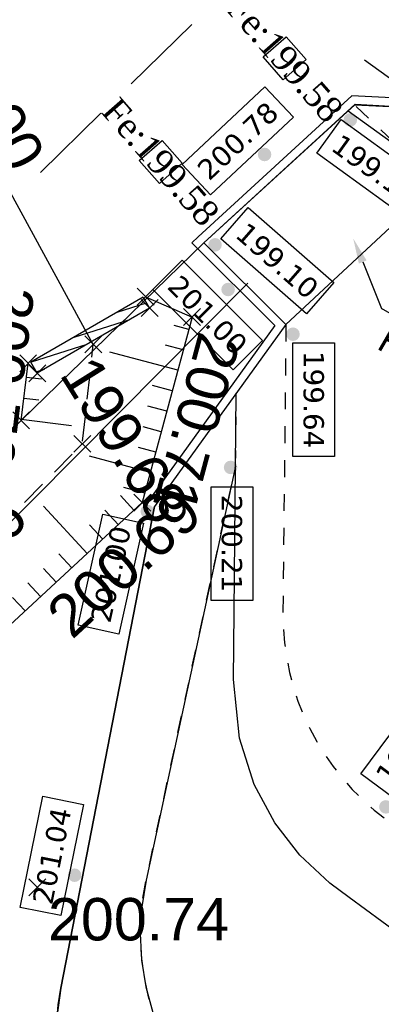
# Model space of a CAD drawing. Extents: x 1616800 to 1632437, y 2248456 to 2251974.
# Tile 74 of 256: x 1617589.96 to 1617598.49, y 2251735.97 to 2251759.21. Entities that reach past the tile are written whole.
import ezdxf
from ezdxf import colors
from ezdxf.entities.mleader import LeaderData, LeaderLine
from ezdxf.enums import TextEntityAlignment as Align
from ezdxf.math import Vec2, Vec3

# ---------------------------------------------------------------- set-up
doc = ezdxf.new("R2010")
doc.units = 0
doc.header["$LTSCALE"] = 2
doc.header["$PDMODE"] = 3
doc.header["$PDSIZE"] = 0.2
for name, pattern in [('CHEMIN', [1.5, 1, -0.5]), ('CONTINU', [0]), ('FOSSE', [0.5, 0.3, -0.2]), ('Grille', [0.4, 0.2, -0.2]), ('TOPO_CONTINU', [0.5, 0.25, 0.25])]:
    doc.linetypes.add(name, pattern=pattern)
doc.layers.get('0').update_dxf_attribs({"linetype": 'CONTINUOUS'})
doc.layers.add('-3 CALLAGE 3D PLATEFORME NOUE DE DERIVATION', color=2, linetype='CONTINUOUS', plot=False)
for name, color, linetype in [('0000-VALORIS-NOUE DERIV BASSIN', 7, 'CONTINUOUS'), ('0000-VALORIS-NOUE DERIV BASSIN TEXTE ET COTES', 1, 'CONTINUOUS'), ('X-PTS TOPO-TEXTE TOPOALT', 8, 'CONTINUOUS'), ('X-PTS TOPO-TOPOPOINT', 8, 'CONTINUOUS'), ('Y-FDP TOPO-TOP_AXE_FOSSE', 8, 'CONTINUOUS'), ('Y-FDP TOPO-TOP_BARBULE', 8, 'CONTINUOUS'), ('Y-FDP TOPO-TOP_BATI', 8, 'CONTINUOUS'), ('Y-FDP TOPO-TOP_TALUS', 8, 'CONTINUOUS'), ('Y-FDP TOPO-TOP_VOIRIE', 8, 'CHEMIN'), ('Y-RESEAU EXISTANT FDP-TOP_PLUVIAL_800', 96, 'CONTINUOUS'), ('Y-RESEAU EXISTANT FDP-TOP_PLUVIAL_TEXTE', 96, 'CONTINUOUS')]:
    doc.layers.add(name, color=color, linetype=linetype)
doc.styles.add('Arial 1.5', font='arial.ttf', dxfattribs={"width": 0.99, "height": 0.75})
doc.styles.add('Côte Assainissement', font='verdana.ttf')
doc.styles.get("Standard").update_dxf_attribs({"font": 'arial.ttf'})
doc.styles.add('TIME', font='times.ttf')

# ---------------------------------------------------------------- blocks, each defined once
blk = doc.blocks.new('TCPOINT_C')
at = {"color": 0}
blk.add_point((0, 0), dxfattribs=at)
at = {"layer": 'X-PTS TOPO-TEXTE TOPOALT'}
blk.add_attdef('ALT', text='', height=0.75, dxfattribs=at).set_placement((0.5, 0.09), align=Align.MIDDLE_LEFT)
blk = doc.blocks.new('TCPOINT_2')
at = {"color": 0}
blk.add_point((0, 0), dxfattribs=at)
at = {"layer": 'X-PTS TOPO-TEXTE TOPOALT'}
blk.add_attdef('ALT', (0.25, 0.25), '', height=0.75, dxfattribs=at)
blk = doc.blocks.new('TCPOINT')
at = {"color": 0}
blk.add_point((0, 0), dxfattribs=at)
at = {"layer": 'X-PTS TOPO-TEXTE TOPOALT'}
blk.add_attdef('ALT', text='', height=0.75, dxfattribs=at).set_placement((0.25, -0.25), align=Align.TOP_LEFT)
blk = doc.blocks.new('*U278')
h = blk.add_hatch(color=256)
edge = h.paths.add_edge_path()
edge.add_arc((0, 0), 0.2, 0, 360)
at = {"linetype": 'Continuous'}
blk.add_lwpolyline([(0.243, 0.243), (-0.741, 0.973), (1.256, 3.663), (2.239, 2.932)], close=True, dxfattribs=at)
at = {"style": 'Côte Assainissement'}
blk.add_attdef('NIVELLEMENT', text='', height=0.6, rotation=53.4158, dxfattribs=at).set_placement((0.749, 1.953), align=Align.MIDDLE)
blk = doc.blocks.new('*U279')
h = blk.add_hatch(color=256)
edge = h.paths.add_edge_path()
edge.add_arc((0, 0), 0.2, 0, 360)
at = {"linetype": 'Continuous'}
blk.add_lwpolyline([(-0.986, -0.986), (-0.27, 0.007), (2.447, -1.952), (1.73, -2.946)], close=True, dxfattribs=at)
at = {"style": 'Côte Assainissement'}
blk.add_attdef('NIVELLEMENT', text='', height=0.6, rotation=324.1993, dxfattribs=at).set_placement((0.73, -1.469), align=Align.MIDDLE)
blk = doc.blocks.new('*U281')
h = blk.add_hatch(color=256)
edge = h.paths.add_edge_path()
edge.add_arc((0, 0), 0.2, 0, 360)
at = {"linetype": 'Continuous'}
blk.add_lwpolyline([(-2.218, 0), (-1.352, 0.866), (1.016, -1.502), (0.15, -2.368)], close=True, dxfattribs=at)
at = {"style": 'Côte Assainissement'}
blk.add_attdef('NIVELLEMENT', text='', height=0.6, rotation=315, dxfattribs=at).set_placement((-0.601, -0.751), align=Align.MIDDLE)
blk = doc.blocks.new('*U282')
h = blk.add_hatch(color=256)
edge = h.paths.add_edge_path()
edge.add_arc((0, 0), 0.2, 0, 360)
at = {"linetype": 'Continuous'}
blk.add_lwpolyline([(0.175, 0.175), (0.982, 1.097), (3.502, -1.109), (2.695, -2.031)], close=True, dxfattribs=at)
at = {"style": 'Côte Assainissement'}
blk.add_attdef('NIVELLEMENT', text='', height=0.6, rotation=318.802, dxfattribs=at).set_placement((1.839, -0.467), align=Align.MIDDLE)
blk = doc.blocks.new('*U283')
h = blk.add_hatch(color=256)
edge = h.paths.add_edge_path()
edge.add_arc((0, 0), 0.2, 0, 360)
at = {"linetype": 'Continuous'}
blk.add_lwpolyline([(0, -0.254), (1.225, -0.254), (1.225, -3.604), (0, -3.604)], close=True, dxfattribs=at)
at = {"style": 'Côte Assainissement'}
blk.add_attdef('NIVELLEMENT', text='', height=0.6, rotation=270, dxfattribs=at).set_placement((0.612, -1.929), align=Align.MIDDLE)
blk = doc.blocks.new('*U285')
h = blk.add_hatch(color=256)
edge = h.paths.add_edge_path()
edge.add_arc((0, 0), 0.2, 0, 360)
at = {"linetype": 'Continuous'}
blk.add_lwpolyline([(-1.596, -1.189), (-2.433, -0.295), (0.012, 1.994), (0.849, 1.099)], close=True, dxfattribs=at)
at = {"style": 'Côte Assainissement'}
blk.add_attdef('NIVELLEMENT', text='', height=0.6, rotation=43.1032, dxfattribs=at).set_placement((-0.792, 0.402), align=Align.MIDDLE)
blk = doc.blocks.new('*U226')
h = blk.add_hatch(color=256)
edge = h.paths.add_edge_path()
edge.add_arc((0, 0), 0.2, 0, 360)
at = {"linetype": 'Continuous'}
blk.add_lwpolyline([(-0.84, -3.621), (-2.036, -3.355), (-1.311, -0.085), (-0.115, -0.351)], close=True, dxfattribs=at)
at = {"style": 'Côte Assainissement'}
blk.add_attdef('NIVELLEMENT', text='', height=0.6, rotation=77.501, dxfattribs=at).set_placement((-1.076, -1.853), align=Align.MIDDLE)
blk = doc.blocks.new('*U227')
h = blk.add_hatch(color=256)
edge = h.paths.add_edge_path()
edge.add_arc((0, 0), 0.2, 0, 360)
at = {"linetype": 'Continuous'}
blk.add_lwpolyline([(-0.404, -1.193), (-1.605, -0.95), (-0.941, 2.333), (0.259, 2.09)], close=True, dxfattribs=at)
at = {"style": 'Côte Assainissement'}
blk.add_attdef('NIVELLEMENT', text='', height=0.6, rotation=78.5712, dxfattribs=at).set_placement((-0.673, 0.57), align=Align.MIDDLE)
blk = doc.blocks.new('*U229')
h = blk.add_hatch(color=256)
edge = h.paths.add_edge_path()
edge.add_arc((0, 0), 0.2, 0, 360)
at = {"linetype": 'Continuous'}
blk.add_lwpolyline([(-0.572, -0.572), (0.653, -0.572), (0.653, -3.922), (-0.572, -3.922)], close=True, dxfattribs=at)
at = {"style": 'Côte Assainissement'}
blk.add_attdef('NIVELLEMENT', text='', height=0.6, rotation=270, dxfattribs=at).set_placement((0.04, -2.247), align=Align.MIDDLE)

msp = doc.modelspace()

# ---------------------------------------------------------------- hatches: boundary and pattern name
at = {"layer": 'Y-FDP TOPO-TOP_BATI'}
h = msp.add_hatch(dxfattribs=at)
h.set_pattern_fill('ANSI31', color=256, scale=0.08, angle=332.55292)
h.set_pattern_definition([(17.552923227, (1045325.72274, 2127099.9013), (-0.0766029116, 0.24217317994), [])])
h.paths.add_polyline_path([(1617590.3689, 2251750.866), (1617590.2183, 2251751.1254), (1617592.8693, 2251752.6644), (1617593.0199, 2251752.405)])

# ---------------------------------------------------------------- linework, layer by layer
at = {"layer": '-3 CALLAGE 3D PLATEFORME NOUE DE DERIVATION'}
for points in [[(1617594.0216, 2251753.9488, 201), (1617595.9773, 2251751.9958, 201), (1617592.9784, 2251747.8357, 201)], [(1617594.3066, 2251753.9468, 199.7698), (1617594.3066, 2251753.9468, 201)]]:
    msp.add_polyline3d(points, dxfattribs=at)
at = {"layer": '0000-VALORIS-NOUE DERIV BASSIN', "linetype": 'Grille', "flags": 128}
msp.add_lwpolyline([(1617605.89, 2251751.1651), (1617605.3241, 2251751.5731), (1617604.0299, 2251752.5061), (1617602.7356, 2251753.4391), (1617598.9446, 2251756.172), (1617597.8635, 2251757.199)], dxfattribs=at)
for points in [[(1617596.2392, 2251752.0169), (1617596.1711, 2251745.2224, 0.2408213), (1617598.6091, 2251740.3337), (1617598.6113, 2251740.3322)], [(1618067.325, 2251480.8664), (1618052.9075, 2251488.8764), (1618048.7578, 2251490.3835), (1618047.8333, 2251490.7193), (1618046.9088, 2251491.055), (1618045.9844, 2251491.3908), (1618045.0599, 2251491.7266), (1618044.1354, 2251492.0623), (1618043.2109, 2251492.3981), (1618042.2865, 2251492.7339), (1618041.362, 2251493.0696), (1618040.4375, 2251493.4054), (1618039.513, 2251493.7412), (1618038.7518, 2251494.0462), (1618038.0761, 2251494.3273), (1618037.6541, 2251494.5347), (1618037.2761, 2251494.727), (1618036.7138, 2251494.9737), (1618036.0353, 2251495.2559), (1618035.3873, 2251495.5791), (1618034.7393, 2251495.9024), (1618034.0913, 2251496.2256), (1618033.1882, 2251496.6002), (1618032.2851, 2251496.9749), (1618031.382, 2251497.3495), (1618030.4789, 2251497.7241), (1618029.4748, 2251497.9129), (1618028.4706, 2251498.1017), (1618027.4665, 2251498.2905), (1618026.4623, 2251498.4793), (1618025.4582, 2251498.6681), (1618024.454, 2251498.8569), (1618023.461, 2251499.0406), (1618022.572, 2251499.4173), (1618021.683, 2251499.794), (1618020.794, 2251500.1708), (1618019.9049, 2251500.5475), (1618019.1017, 2251500.9201), (1618018.2986, 2251501.2928), (1618017.4954, 2251501.6654), (1618016.6922, 2251502.038), (1618015.889, 2251502.4107), (1618015.0858, 2251502.7833), (1618014.3388, 2251503.1084), (1618013.5919, 2251503.4334), (1618012.845, 2251503.7585), (1618012.098, 2251504.0836), (1618011.3511, 2251504.4087), (1618010.6992, 2251504.6926), (1618010.0472, 2251504.9765), (1618009.3953, 2251505.2604), (1618008.494, 2251505.7275), (1618007.5928, 2251506.1946), (1618006.6917, 2251506.6617), (1618005.7907, 2251507.1286), (1618005.0033, 2251507.5363), (1618004.2158, 2251507.944), (1618003.4284, 2251508.3517), (1618002.6411, 2251508.7593), (1618001.8537, 2251509.1669), (1618001.0665, 2251509.5745), (1618000.5264, 2251509.9953), (1617999.9616, 2251510.3649), (1617999.3967, 2251510.7345), (1617998.6597, 2251511.192), (1617997.9164, 2251511.6368), (1617997.1677, 2251512.0703), (1617996.5614, 2251512.3691), (1617995.9551, 2251512.668), (1617995.3488, 2251512.9668), (1617994.7355, 2251513.2504), (1617994.1188, 2251513.5271), (1617993.5022, 2251513.8038), (1617992.7865, 2251514.1295), (1617992.0708, 2251514.4552), (1617991.9143, 2251514.5198), (1617991.0747, 2251514.8938), (1617990.235, 2251515.2677), (1617989.3954, 2251515.6416), (1617988.5558, 2251516.0156), (1617987.7162, 2251516.3895), (1617986.8766, 2251516.7634), (1617986.6939, 2251516.8448), (1617985.7948, 2251517.2452), (1617984.8958, 2251517.6456), (1617983.9968, 2251518.046), (1617983.0978, 2251518.4464), (1617982.1988, 2251518.8468), (1617981.2998, 2251519.2471), (1617980.4007, 2251519.6475), (1617979.5017, 2251520.0479), (1617978.7111, 2251520.4), (1617977.9205, 2251520.7521), (1617977.1299, 2251521.1042), (1617976.3393, 2251521.4564), (1617975.5487, 2251521.8085), (1617974.7581, 2251522.1606), (1617974.6342, 2251522.1883), (1617973.7307, 2251522.5926), (1617972.8271, 2251522.9968), (1617971.9235, 2251523.401), (1617971.02, 2251523.8052), (1617970.1164, 2251524.2095), (1617969.2128, 2251524.6137), (1617968.3093, 2251525.0179), (1617967.4057, 2251525.4221), (1617966.5021, 2251525.8264), (1617965.5986, 2251526.2306), (1617964.695, 2251526.6348), (1617963.7914, 2251527.039), (1617962.0502, 2251527.8467), (1617959.9948, 2251528.8323), (1617958.5178, 2251529.5769), (1617957.7381, 2251529.9935), (1617956.9785, 2251530.4413), (1617956.2188, 2251530.889), (1617955.393, 2251531.4146), (1617954.5691, 2251531.9431), (1617953.7451, 2251532.4715), (1617952.9149, 2251533.004), (1617952.0847, 2251533.5366), (1617951.2545, 2251534.0691), (1617950.4243, 2251534.6016), (1617949.5941, 2251535.1341), (1617948.7638, 2251535.6666), (1617947.9336, 2251536.1991), (1617947.1034, 2251536.7317), (1617946.2732, 2251537.2642), (1617945.7809, 2251537.5889), (1617945.1109, 2251538.0168), (1617944.4409, 2251538.4447), (1617943.9148, 2251539.0353), (1617943.3887, 2251539.6258), (1617942.8626, 2251540.2164), (1617942.1922, 2251540.9679), (1617941.5218, 2251541.7195), (1617940.8514, 2251542.471), (1617940.181, 2251543.2226), (1617939.5752, 2251543.9017), (1617938.9693, 2251544.5808), (1617938.3635, 2251545.2599), (1617937.7808, 2251545.9299), (1617937.1354, 2251546.4996), (1617936.4184, 2251546.9551), (1617935.7014, 2251547.4105), (1617934.9844, 2251547.8659), (1617934.2674, 2251548.3213), (1617933.5529, 2251548.7776), (1617932.8385, 2251549.234), (1617932.124, 2251549.6903), (1617931.6221, 2251550.0222), (1617931.0177, 2251550.4113), (1617930.4132, 2251550.8004), (1617929.8087, 2251551.1895), (1617928.98, 2251551.6661), (1617928.1513, 2251552.1427), (1617927.3225, 2251552.6194), (1617926.7064, 2251552.9737), (1617926.0902, 2251553.3281), (1617925.474, 2251553.6825), (1617924.6071, 2251554.1811), (1617923.7401, 2251554.6798), (1617922.8732, 2251555.1784), (1617922.0063, 2251555.677), (1617921.1394, 2251556.1757), (1617920.3607, 2251556.6238), (1617919.5821, 2251557.072), (1617918.8034, 2251557.5202), (1617918.0247, 2251557.9684), (1617917.2461, 2251558.4166), (1617916.4674, 2251558.8647), (1617915.7387, 2251559.2833), (1617914.9078, 2251559.7614), (1617914.0769, 2251560.2395), (1617913.246, 2251560.7177), (1617912.4152, 2251561.1958), (1617911.5843, 2251561.6739), (1617910.8968, 2251562.0696), (1617910.7234, 2251562.1693), (1617910.036, 2251562.5649), (1617909.288, 2251562.9954), (1617908.54, 2251563.4258), (1617907.792, 2251563.8563), (1617907.044, 2251564.2867), (1617906.296, 2251564.7171), (1617905.3704, 2251565.0014), (1617904.4106, 2251565.2354), (1617903.4465, 2251565.4703), (1617902.5146, 2251565.6976), (1617901.5792, 2251565.9256), (1617900.6401, 2251566.1544), (1617899.6974, 2251566.3839), (1617898.8465, 2251566.5986), (1617897.9955, 2251566.8132), (1617897.1446, 2251567.0279), (1617896.2937, 2251567.2426), (1617895.481, 2251567.6639), (1617894.6891, 2251568.1175), (1617893.8972, 2251568.571), (1617893.1053, 2251569.0245), (1617892.3134, 2251569.478), (1617891.5215, 2251569.9315), (1617890.7297, 2251570.385), (1617889.918, 2251570.8502), (1617889.1063, 2251571.3153), (1617888.2947, 2251571.7804), (1617887.483, 2251572.2455), (1617886.9797, 2251572.5326), (1617886.1502, 2251573.01), (1617885.3208, 2251573.4873), (1617884.4914, 2251573.9647), (1617883.6619, 2251574.442), (1617882.8325, 2251574.9194), (1617882.0031, 2251575.3968), (1617881.1736, 2251575.8741), (1617880.3442, 2251576.3515), (1617879.5148, 2251576.8288), (1617878.6853, 2251577.3062), (1617877.8559, 2251577.7836), (1617877.0265, 2251578.2609), (1617876.197, 2251578.7383), (1617875.3676, 2251579.2156), (1617874.5382, 2251579.693), (1617873.7087, 2251580.1704), (1617872.8683, 2251580.6578), (1617872.6989, 2251580.7443), (1617871.8583, 2251581.2319), (1617871.0177, 2251581.7194), (1617870.1771, 2251582.207), (1617869.3365, 2251582.6945), (1617868.496, 2251583.182), (1617867.6554, 2251583.6696), (1617866.8148, 2251584.1571), (1617865.9742, 2251584.6446), (1617865.1336, 2251585.1322), (1617864.3064, 2251585.9032), (1617863.5131, 2251586.7255), (1617862.7236, 2251587.5431), (1617861.9378, 2251588.3561), (1617861.1557, 2251589.1646), (1617860.3771, 2251589.9686), (1617859.655, 2251590.7252), (1617858.9365, 2251591.4769), (1617858.2214, 2251592.2239), (1617857.3969, 2251592.7985), (1617856.5809, 2251593.2674), (1617855.7649, 2251593.7363), (1617854.9489, 2251594.2052), (1617854.1329, 2251594.6741), (1617853.3169, 2251595.143), (1617852.501, 2251595.6119), (1617851.685, 2251596.0808), (1617850.869, 2251596.5497), (1617850.053, 2251597.0186), (1617849.237, 2251597.4875), (1617848.421, 2251597.9564), (1617847.6051, 2251598.4253), (1617846.7891, 2251598.8942), (1617845.9731, 2251599.3631), (1617845.1571, 2251599.832), (1617845.1219, 2251599.8435), (1617844.2588, 2251600.3405), (1617843.3958, 2251600.8375), (1617842.5328, 2251601.3345), (1617841.6698, 2251601.8315), (1617840.8068, 2251602.3286), (1617839.9824, 2251602.8033), (1617839.158, 2251603.2781), (1617838.3337, 2251603.7528), (1617837.5093, 2251604.2276), (1617836.6849, 2251604.7023), (1617835.8605, 2251605.1771), (1617835.0362, 2251605.6519), (1617834.2228, 2251606.1203), (1617833.4094, 2251606.5887), (1617832.596, 2251607.0571), (1617831.7826, 2251607.5256), (1617830.9692, 2251607.994), (1617830.1558, 2251608.4624), (1617829.3424, 2251608.9309), (1617829.1691, 2251609.0307), (1617828.5032, 2251609.4142), (1617827.8372, 2251609.7977), (1617827.1713, 2251610.1812), (1617826.5053, 2251610.5648), (1617825.6552, 2251610.84), (1617824.7756, 2251611.0641), (1617823.896, 2251611.2882), (1617823.0164, 2251611.5123), (1617822.1741, 2251611.727), (1617821.3819, 2251611.9318), (1617820.5404, 2251612.1463), (1617819.6988, 2251612.3608), (1617818.8573, 2251612.5753), (1617818.0237, 2251612.7878), (1617817.1901, 2251613.0002), (1617816.3565, 2251613.2126), (1617815.475, 2251613.6761), (1617814.6126, 2251614.1728), (1617813.7501, 2251614.6694), (1617812.8877, 2251615.1661), (1617812.0252, 2251615.6628), (1617811.1628, 2251616.1595), (1617810.3003, 2251616.6562), (1617809.4379, 2251617.1528), (1617808.5754, 2251617.6495), (1617807.713, 2251618.1462), (1617806.8505, 2251618.6429), (1617806.1631, 2251619.0382), (1617805.4757, 2251619.4336), (1617804.7394, 2251619.8581), (1617804.0468, 2251620.2573), (1617803.3543, 2251620.6565), (1617802.6617, 2251621.0557), (1617801.9089, 2251621.4833), (1617801.1469, 2251621.895), (1617800.3678, 2251622.2769), (1617799.5886, 2251622.6588), (1617798.9214, 2251622.9519), (1617798.247, 2251623.2327), (1617797.5727, 2251623.5135), (1617796.9363, 2251623.7642), (1617796.293, 2251624.0028), (1617795.6497, 2251624.2415), (1617794.945, 2251624.4683), (1617794.2333, 2251624.6831), (1617793.5221, 2251624.8987), (1617792.5479, 2251625.1517), (1617791.5737, 2251625.4047), (1617790.5995, 2251625.6578), (1617789.9447, 2251625.8549), (1617789.3387, 2251626.0426), (1617788.7369, 2251626.2287), (1617788.1389, 2251626.4132), (1617787.544, 2251626.5961), (1617786.946, 2251626.7885), (1617786.0843, 2251627.0302), (1617785.1235, 2251627.2908), (1617784.1628, 2251627.5513), (1617783.202, 2251627.8118), (1617782.2413, 2251628.0724), (1617781.2765, 2251628.316), (1617780.3116, 2251628.5596), (1617779.3468, 2251628.8033), (1617778.382, 2251629.0469), (1617777.4172, 2251629.2905), (1617776.6071, 2251629.4426), (1617775.7971, 2251629.5948), (1617774.9871, 2251629.7469), (1617774.2771, 2251629.8901), (1617773.5688, 2251630.0371), (1617772.8604, 2251630.1841), (1617772.1605, 2251630.3539), (1617771.464, 2251630.5317), (1617770.7674, 2251630.7094), (1617769.9523, 2251630.9382), (1617769.1434, 2251631.1813), (1617768.3344, 2251631.4244), (1617767.7001, 2251631.6433), (1617767.0679, 2251631.867), (1617766.4358, 2251632.0907), (1617765.5182, 2251632.4316), (1617764.6022, 2251632.7762), (1617763.6863, 2251633.1208), (1617762.7586, 2251633.4945), (1617761.8309, 2251633.8682), (1617760.9033, 2251634.2419), (1617759.9756, 2251634.6156), (1617759.048, 2251634.9893), (1617758.2268, 2251635.3787), (1617757.4056, 2251635.7681), (1617756.5845, 2251636.1574), (1617755.7987, 2251636.5324), (1617755.0682, 2251636.8849), (1617754.3374, 2251637.2374), (1617753.6062, 2251637.59), (1617752.8992, 2251637.9268), (1617752.1918, 2251638.2637), (1617752.0302, 2251638.3405), (1617751.3221, 2251638.6769), (1617750.6135, 2251639.0135), (1617749.7714, 2251639.4162), (1617748.8791, 2251639.8397), (1617747.9871, 2251640.2631), (1617747.0952, 2251640.6864), (1617746.2035, 2251641.1096), (1617745.312, 2251641.5327), (1617744.4207, 2251641.9558), (1617743.5296, 2251642.3788), (1617742.6387, 2251642.8016), (1617741.748, 2251643.2244), (1617740.8574, 2251643.6471), (1617739.9671, 2251644.0698), (1617739.0742, 2251644.4923), (1617738.1815, 2251644.9148), (1617737.2889, 2251645.3372), (1617736.3965, 2251645.7596), (1617735.5041, 2251646.1818), (1617734.612, 2251646.604), (1617733.7199, 2251647.0262), (1617732.828, 2251647.4482), (1617731.9362, 2251647.8702), (1617731.0316, 2251648.2984), (1617730.1269, 2251648.7265), (1617729.2223, 2251649.1547), (1617728.3177, 2251649.5829), (1617727.413, 2251650.011), (1617726.5084, 2251650.4392), (1617725.6038, 2251650.8674), (1617724.6991, 2251651.2956), (1617723.7945, 2251651.7237), (1617722.8899, 2251652.1519), (1617721.9852, 2251652.5801), (1617721.0806, 2251653.0083), (1617720.176, 2251653.4364), (1617719.2714, 2251653.8646), (1617718.3667, 2251654.2928), (1617717.4621, 2251654.721), (1617716.5575, 2251655.1491), (1617715.6528, 2251655.5773), (1617714.7482, 2251656.0055), (1617713.8436, 2251656.4337), (1617712.9866, 2251656.8235), (1617712.1296, 2251657.2132), (1617711.2727, 2251657.603), (1617711.3299, 2251657.6143), (1617710.56, 2251657.9805), (1617709.7902, 2251658.3467), (1617709.0203, 2251658.7129), (1617708.1312, 2251659.0937), (1617707.2421, 2251659.4745), (1617706.3529, 2251659.8554), (1617705.4638, 2251660.2362), (1617704.5746, 2251660.6168), (1617703.6368, 2251660.9487), (1617702.1317, 2251661.5619), (1617699.5921, 2251662.8265), (1617697.2881, 2251664.1125), (1617695.854, 2251664.9971), (1617695.044, 2251665.4553), (1617694.3999, 2251665.8862), (1617693.7592, 2251666.3219), (1617693.1185, 2251666.7577), (1617692.4778, 2251667.1935), (1617691.6392, 2251667.7661), (1617690.8006, 2251668.3388), (1617689.962, 2251668.9115), (1617689.1232, 2251669.4843), (1617688.2844, 2251670.0571), (1617687.4456, 2251670.6298), (1617686.6066, 2251671.2027), (1617685.9253, 2251671.6659), (1617685.2437, 2251672.1292), (1617684.5618, 2251672.5926), (1617683.8797, 2251673.0561), (1617683.7144, 2251673.1689), (1617682.9033, 2251673.7223), (1617682.0922, 2251674.2757), (1617681.2811, 2251674.8292), (1617680.8062, 2251675.6639), (1617680.4699, 2251676.6838), (1617680.1336, 2251677.7038), (1617679.7973, 2251678.7237), (1617679.2244, 2251679.3915), (1617678.5081, 2251679.8679), (1617677.7918, 2251680.3443), (1617677.0755, 2251680.8206), (1617676.4641, 2251681.22), (1617675.8527, 2251681.6193), (1617675.2412, 2251682.0186), (1617674.486, 2251682.5033), (1617673.7307, 2251682.988), (1617672.9754, 2251683.4727), (1617672.2202, 2251683.9574), (1617671.4649, 2251684.4421), (1617670.9331, 2251684.9556), (1617670.4013, 2251685.4691), (1617670.0454, 2251685.8637), (1617669.2744, 2251686.4052), (1617668.5021, 2251686.9449), (1617667.7165, 2251687.4664), (1617667.136, 2251687.84), (1617666.5483, 2251688.2036), (1617665.9504, 2251688.5534), (1617665.1968, 2251689.0339), (1617664.4432, 2251689.5144), (1617663.6895, 2251689.995), (1617662.9359, 2251690.4755), (1617662.1823, 2251690.956), (1617661.4287, 2251691.4366), (1617660.6751, 2251691.9171), (1617659.7849, 2251692.4663), (1617658.8938, 2251693.0159), (1617658.0017, 2251693.566), (1617657.1056, 2251694.1125), (1617655.9132, 2251694.2801), (1617654.7135, 2251694.45), (1617653.4582, 2251694.5988), (1617652.1922, 2251694.7509), (1617650.9154, 2251694.9063), (1617649.6275, 2251695.0652), (1617648.3286, 2251695.2275), (1617647.4578, 2251695.345), (1617646.5869, 2251695.4625), (1617645.716, 2251695.58), (1617645.0371, 2251696.2372), (1617644.3583, 2251696.8945), (1617643.6794, 2251697.5518), (1617643.0006, 2251698.209), (1617642.3217, 2251698.8663), (1617641.6429, 2251699.5236), (1617640.9194, 2251700.1284), (1617640.1507, 2251700.6801), (1617639.3896, 2251701.2206), (1617638.6285, 2251701.7612), (1617637.8674, 2251702.3018), (1617637.1063, 2251702.8424), (1617636.3452, 2251703.383), (1617635.5841, 2251703.9235), (1617634.9911, 2251704.3508), (1617634.3987, 2251704.7772), (1617633.8068, 2251705.203), (1617633.2155, 2251705.6281), (1617632.6273, 2251706.0523), (1617632.0394, 2251706.476), (1617631.4515, 2251706.8993), (1617630.8637, 2251707.3223), (1617630.0849, 2251707.8801), (1617629.3041, 2251708.4394), (1617628.5233, 2251708.9987), (1617627.7424, 2251709.558), (1617626.9616, 2251710.1173), (1617626.1808, 2251710.6766), (1617625.3999, 2251711.2358), (1617624.6234, 2251711.791), (1617623.8468, 2251712.3462), (1617623.0702, 2251712.9014), (1617622.2935, 2251713.4566), (1617621.5169, 2251714.0118), (1617620.7403, 2251714.567), (1617619.9637, 2251715.1222), (1617619.187, 2251715.6774), (1617618.4104, 2251716.2326), (1617617.6337, 2251716.7879), (1617616.8571, 2251717.3431), (1617616.0804, 2251717.8983), (1617615.3038, 2251718.4535), (1617614.5271, 2251719.0088), (1617613.7504, 2251719.564), (1617612.9737, 2251720.1192), (1617612.135, 2251720.7174), (1617611.2962, 2251721.3157), (1617610.4574, 2251721.9139), (1617609.6184, 2251722.5122), (1617608.7794, 2251723.1106), (1617608.0056, 2251723.6632), (1617607.2318, 2251724.2158), (1617606.4579, 2251724.7684), (1617605.6841, 2251725.3209), (1617604.9103, 2251725.8735), (1617604.1364, 2251726.4261), (1617603.3626, 2251726.9787), (1617602.5888, 2251727.5313), (1617601.8149, 2251728.0839), (1617601.0411, 2251728.6364), (1617600.2673, 2251729.189), (1617599.4934, 2251729.7416), (1617598.7196, 2251730.2942), (1617597.9458, 2251730.8468), (1617597.1719, 2251731.3994), (1617596.3981, 2251731.9519), (1617595.6243, 2251732.5045, -0.3118013), (1617592.9384, 2251738.8985), (1617595.0524, 2251748.6756), (1617595.0696, 2251750.3946)]]:
    msp.add_lwpolyline(points, format="xyb", dxfattribs=at)
at = {"layer": '0000-VALORIS-NOUE DERIV BASSIN', "flags": 128}
msp.add_lwpolyline([(1617599.4024, 2251737.2635), (1617599.2758, 2251737.3569), (1617598.5032, 2251737.9268), (1617597.7305, 2251738.4967), (1617597.2776, 2251738.8351), (1617596.5697, 2251739.4949), (1617595.9798, 2251740.2557), (1617595.4934, 2251741.16), (1617595.1413, 2251742.2508), (1617595.0019, 2251743.6364), (1617595.0179, 2251745.2378), (1617595.0352, 2251746.9567), (1617595.0524, 2251748.6756), (1617595.0696, 2251750.3946)], dxfattribs=at)
msp.add_lwpolyline([(1617615.8707, 2251714.3622), (1617614.3064, 2251715.4714), (1617612.7422, 2251716.5805), (1617611.1779, 2251717.6897), (1617609.7806, 2251718.6805), (1617608.383, 2251719.6715), (1617606.9853, 2251720.6626), (1617605.4464, 2251721.7538), (1617603.9074, 2251722.8449), (1617602.3685, 2251723.9361), (1617600.8296, 2251725.0273), (1617599.2907, 2251726.1185), (1617597.7517, 2251727.2097), (1617596.2128, 2251728.3009), (1617594.6739, 2251729.3921), (1617593.135, 2251730.4833), (1617592.8249, 2251730.7292, -0.2631726), (1617590.9288, 2251736.3534), (1617593.1407, 2251747.7188)], format="xyb", dxfattribs=at)
at = {"layer": '0000-VALORIS-NOUE DERIV BASSIN'}
for points in [[(1617678.3459, 2251697.2331, 200.82), (1617664.7331, 2251707.1604, 200.83), (1617646.5755, 2251722.6113, 200.69), (1617625.9073, 2251737.6164, 200.65), (1617607.0123, 2251751.8354, 200.51), (1617598.0983, 2251758.2614, 200.88)], [(1617594.3066, 2251753.9468, 201), (1617597.8714, 2251757.2158, 201), (1617599.6817, 2251757.12, 201), (1617599.6922, 2251757.3197, 201), (1617597.7981, 2251757.42, 201), (1617594.1674, 2251754.0904, 201), (1617594.0216, 2251753.9488, 201)], [(1617597.8632, 2251757.2, 200.577), (1617594.3066, 2251753.9468, 200.7698)], [(1617597.8632, 2251757.2, 200.577), (1617599.6817, 2251757.12, 200.8145)], [(1617568.7376, 2251728.758, 201.23), (1617579.3088, 2251739.2692, 201.06), (1617585.5316, 2251745.537, 200.93), (1617589.9906, 2251749.755, 200.78), (1617594.3066, 2251753.9468, 200.7698)], [(1617594.0216, 2251753.9488, 201), (1617595.9773, 2251751.9958, 201), (1617592.9784, 2251747.8357, 201)], [(1617594.3067, 2251753.9467, 201), (1617596.2392, 2251752.0169, 201), (1617593.1407, 2251747.7188, 201)], [(1617569.984, 2251727.4498, 199.743), (1617595.3445, 2251752.9926, 199.58)], [(1617595.0524, 2251748.6756, 200.153), (1617592.9384, 2251738.8985, 200.2566), (1617592.8376, 2251738.2746, 200.2615), (1617592.8029, 2251737.6436, 200.2663), (1617592.8348, 2251737.0124, 200.2712), (1617592.9329, 2251736.3881, 200.276), (1617593.0962, 2251735.7776, 200.2808), (1617593.3227, 2251735.1876, 200.2857), (1617593.6101, 2251734.6247, 200.2905), (1617593.955, 2251734.0952, 200.2954), (1617594.3538, 2251733.6049, 200.3002), (1617594.8019, 2251733.1593, 200.305), (1617595.2944, 2251732.7632, 200.3099), (1617598.7196, 2251730.2942, 200.3218)], [(1617593.1407, 2251747.7188, 201), (1617590.9288, 2251736.3534, 201.05), (1617590.8362, 2251735.6702, 201.0529), (1617590.8226, 2251734.9809, 201.0559), (1617590.8881, 2251734.2946, 201.0589), (1617591.032, 2251733.6203, 201.0618), (1617591.2522, 2251732.967, 201.0648), (1617591.546, 2251732.3432, 201.0678), (1617591.9093, 2251731.7573, 201.0708), (1617592.3375, 2251731.2169, 201.0737), (1617592.8249, 2251730.7292, 201.0767), (1617593.7664, 2251730.0356, 201.0838)]]:
    msp.add_polyline3d(points, dxfattribs=at)
msp.add_polyline3d([(1617596.2414, 2251752.0179, 199.637), (1617594.3066, 2251753.9468, 199.5812), (1617597.7113, 2251757.0611, 199.5812), (1617599.9394, 2251755.4549, 199.5894)], close=True, dxfattribs=at)
at = {"layer": 'Y-FDP TOPO-TOP_AXE_FOSSE', "linetype": 'FOSSE', "elevation": 201.34, "flags": 128}
msp.add_lwpolyline([(1617586.5606, 2251744.261), (1617591.4346, 2251749.202), (1617591.6926, 2251751.55)], dxfattribs=at)
at = {"layer": 'Y-FDP TOPO-TOP_BARBULE'}
for p, q in [((1617593.9462, 2251751.9029), (1617593.6004, 2251751.9957)), ((1617593.8166, 2251751.42), (1617593.3964, 2251751.5327)), ((1617593.6869, 2251750.9371), (1617592.0848, 2251751.3671)), ((1617590.1164, 2251750.7768), (1617590.4695, 2251750.7333)), ((1617593.5573, 2251750.4542), (1617593.0945, 2251750.5784)), ((1617590.0553, 2251750.2806), (1617590.41, 2251750.2369)), ((1617593.4277, 2251749.9713), (1617592.9827, 2251750.0907)), ((1617589.9942, 2251749.7843), (1617591.1816, 2251749.6381)), ((1617593.298, 2251749.4884), (1617592.871, 2251749.603)), ((1617593.1684, 2251749.0055), (1617592.7592, 2251749.1153)), ((1617593.0388, 2251748.5225), (1617591.6002, 2251748.9087)), ((1617592.9092, 2251748.0396), (1617592.4118, 2251748.1732)), ((1617592.6531, 2251747.6331), (1617592.3318, 2251747.9804)), ((1617591.5519, 2251746.6145), (1617590.5184, 2251747.7319)), ((1617592.286, 2251747.2936), (1617591.9685, 2251747.6369)), ((1617591.919, 2251746.9541), (1617591.6052, 2251747.2933)), ((1617591.1849, 2251746.275), (1617590.8785, 2251746.6062)), ((1617590.8178, 2251745.9355), (1617590.5152, 2251746.2626)), ((1617590.4508, 2251745.596), (1617590.1519, 2251745.9191)), ((1617590.0837, 2251745.2564), (1617589.7886, 2251745.5755))]:
    msp.add_line(p, q, dxfattribs=at)
at = {"layer": 'Y-FDP TOPO-TOP_BATI', "elevation": 201.34, "flags": 128}
for points in [[(1617592.871, 2251752.6645), (1617590.22, 2251751.1255)], [(1617592.871, 2251752.6645), (1617593.0216, 2251752.405)], [(1617590.3706, 2251750.866), (1617590.22, 2251751.1255)]]:
    msp.add_lwpolyline(points, dxfattribs=at)
at = {"layer": 'Y-FDP TOPO-TOP_BATI', "linetype": 'Continuous', "elevation": 201.34, "flags": 128}
msp.add_lwpolyline([(1617593.0216, 2251752.405), (1617590.3706, 2251750.866)], dxfattribs=at)
at = {"layer": 'Y-FDP TOPO-TOP_TALUS', "linetype": 'CONTINU', "elevation": 201.34, "flags": 128}
msp.add_lwpolyline([(1617592.9266, 2251752.673), (1617594.0246, 2251752.195), (1617592.8486, 2251747.814), (1617586.0466, 2251741.522), (1617581.6846, 2251736.954)], dxfattribs=at)
at = {"layer": 'Y-FDP TOPO-TOP_TALUS', "elevation": 201.34, "flags": 128}
msp.add_lwpolyline([(1617579.3086, 2251739.269), (1617585.5316, 2251745.537), (1617589.9906, 2251749.755), (1617590.1566, 2251751.103)], dxfattribs=at)
at = {"layer": 'Y-RESEAU EXISTANT FDP-TOP_PLUVIAL_800', "linetype": 'TOPO_CONTINU', "elevation": 201.34, "flags": 128}
msp.add_lwpolyline([(1617591.6926, 2251751.55), (1617585.9056, 2251762.168)], dxfattribs=at)

# ---------------------------------------------------------------- block references
at = {"layer": '0000-VALORIS-NOUE DERIV BASSIN TEXTE ET COTES', "xscale": 0.8, "yscale": 0.8, "zscale": 0.8}
for name, p, values in [('*U285', (1617595.7365, 2251756.0318, 200.78), {'NIVELLEMENT': '200.78'}), ('*U279', (1617597.7611, 2251756.8489, 199.1), {'NIVELLEMENT': '199.10'}), ('*U282', (1617594.5673, 2251753.899, 199.1), {'NIVELLEMENT': '199.10'}), ('*U281', (1617594.8763, 2251752.8448, 201), {'NIVELLEMENT': '201.00'}), ('*U283', (1617596.4075, 2251751.7893, 199.6376), {'NIVELLEMENT': '199.64'}), ('*U229', (1617594.9342, 2251748.645, 200.2052), {'NIVELLEMENT': '200.21'}), ('*U226', (1617592.967, 2251747.6081, 200.9988), {'NIVELLEMENT': '201.00'}), ('*U278', (1617598.6001, 2251740.6318, 199.715), {'NIVELLEMENT': '199.71'}), ('*U227', (1617591.2521, 2251739.019, 201.0361), {'NIVELLEMENT': '201.04'})]:
    msp.add_blockref(name, p, dxfattribs=at).add_auto_attribs(values)
at = {"layer": 'X-PTS TOPO-TOPOPOINT'}
ref = msp.add_blockref('TCPOINT_2', (1617590.1566, 2251751.103, 200.76), dxfattribs=dict(at, rotation=262.9796333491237))
ref.add_attrib('ALT', '200.76', (1617589.317, 2251752.9797, 200.76), dxfattribs={"layer": 'X-PTS TOPO-TEXTE TOPOALT', "height": 1, "rotation": 262.97963})
for name, p, rotation in [('TCPOINT_2', (1617592.9266, 2251752.673, 200.7), 336.4747264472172), ('TCPOINT', (1617593.0216, 2251752.405, 200.76), 30.13669266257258), ('TCPOINT', (1617590.3706, 2251750.866, 200.75), 30.13669274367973), ('TCPOINT_2', (1617589.9906, 2251749.755, 200.78), 82.97963335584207), ('TCPOINT_C', (1617591.4346, 2251749.202, 199.54), 83.72945243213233)]:
    msp.add_blockref(name, p, dxfattribs=dict(at, rotation=rotation))
ref = msp.add_blockref('TCPOINT_2', (1617594.0246, 2251752.195, 200.71), dxfattribs=dict(at, rotation=254.9742005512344))
ref.add_attrib('ALT', '200.71', (1617594.2012, 2251751.8887, 200.71), dxfattribs={"layer": 'X-PTS TOPO-TEXTE TOPOALT', "height": 1, "rotation": 254.9742})
ref = msp.add_blockref('TCPOINT_C', (1617591.6926, 2251751.55, 199.68), dxfattribs=dict(at, rotation=302.0659617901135))
ref.add_attrib('ALT', '199.68', dxfattribs={"layer": 'X-PTS TOPO-TEXTE TOPOALT', "height": 1, "rotation": 302.06596}).set_placement((1617591.3042, 2251751.1078, 199.68), align=Align.MIDDLE_LEFT)
ref = msp.add_blockref('TCPOINT_2', (1617592.8486, 2251747.814, 200.69), dxfattribs=dict(at, rotation=42.76950634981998))
ref.add_attrib('ALT', '200.69', (1617591.1919, 2251744.5639, 200.69), dxfattribs={"layer": 'X-PTS TOPO-TEXTE TOPOALT', "height": 1, "rotation": 42.76951})
ref = msp.add_blockref('TCPOINT_C', (1617586.5606, 2251744.261, 199.56), dxfattribs=dict(at, rotation=45.3911113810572))
ref.add_attrib('ALT', '199.56', dxfattribs={"layer": 'X-PTS TOPO-TEXTE TOPOALT', "height": 1, "rotation": 45.39111}).set_placement((1617586.8477, 2251744.6802, 199.56), align=Align.MIDDLE_LEFT)
ref = msp.add_blockref('TCPOINT', (1617590.3746, 2251738.73, 200.74), dxfattribs=at)
ref.add_attrib('ALT', '200.74', dxfattribs={"layer": 'X-PTS TOPO-TEXTE TOPOALT', "height": 1, "rotation": 0}).set_placement((1617590.6246, 2251738.48, 200.74), align=Align.TOP_LEFT)

# ---------------------------------------------------------------- texts
at = {"layer": 'Y-RESEAU EXISTANT FDP-TOP_PLUVIAL_TEXTE', "style": 'Arial 1.5', "width": 0.99}
msp.add_text('%%C 800', height=1, rotation=298.59117, dxfattribs=at).set_placement((1617589.2543, 2251757.4362, 201.34), align=Align.MIDDLE)

# ---------------------------------------------------------------- next in the draw order: texts
at = {"layer": '0000-VALORIS-NOUE DERIV BASSIN TEXTE ET COTES', "char_height": 0.6, "attachment_point": 5, "rotation": 311.28425, "style": 'TIME', "bg_fill": 19, "box_fill_scale": 1.1, "bg_fill_color": 256, "bg_fill_transparency": 0}
for insert in [(1617596.2056, 2251758.2991), (1617593.282, 2251755.8528, -200.8464)]:
    msp.add_mtext_dynamic_manual_height_columns('\\A1;Fe:199.58', width=0.6, gutter_width=10, heights=[0], dxfattribs=dict(at, insert=insert))

# ---------------------------------------------------------------- next in the draw order: leaders
at = {"layer": '0000-VALORIS-NOUE DERIV BASSIN TEXTE ET COTES', "color": 1}
ml = msp.add_multileader_mtext('Standard', dxfattribs=at)
ml.set_content('Décantation\\PH:0.5m', color=1)
ml.set_leader_properties()
ml.build(insert=Vec2(0, 0))
ml.multileader.update_dxf_attribs({"text_left_attachment_type": 6, "text_right_attachment_type": 6, "text_top_attachment_type": 10, "text_bottom_attachment_type": 10, "dogleg_length": 0.36, "arrow_head_size": 0.6, "scale": 0.15})
ctx = ml.context
ctx.base_point, ctx.scale, ctx.char_height, ctx.arrow_head_size, ctx.landing_gap_size, ctx.plane_origin, ctx.plane_x_axis, ctx.plane_y_axis = Vec3(1617598.5429, 2251752.3719), 0.15, 0.6, 0.6, 0.3, Vec3(1617597.6463, 2251753.8424), Vec3(0.8646564, -0.5023638), Vec3(0.5023638, 0.8646564)
ctx.left_attachment, ctx.right_attachment, ctx.top_attachment, ctx.bottom_attachment = 6, 6, 10, 10
notes = []
notes.append((ctx, [(0, (1, 1, 0), (1617598.4962, 2251752.399), (0.8646564, -0.5023638), 0.054, [(0, [(1617597.8289, 2251754.0502)], 0, [])])]))
ctx.mtext.insert, ctx.mtext.text_direction, ctx.mtext.rotation, ctx.mtext.flow_direction = Vec3(1617599.164, 2251752.8437), Vec3(0.8646564, -0.5023638), 5.7568549, 5
ctx.mtext.has_bg_fill, ctx.mtext.bg_color, ctx.mtext.bg_scale_factor, ctx.mtext.bg_transparency, ctx.mtext.use_window_bg_color = 1, -1027028792, 1.5, 0, 1
for ctx, leaders in notes:
    for number, flags, end, landing, length, lines in leaders:
        leader = LeaderData()
        leader.index, (leader.has_last_leader_line, leader.has_dogleg_vector, leader.attachment_direction) = number, flags
        leader.last_leader_point, leader.dogleg_vector, leader.dogleg_length = Vec3(end), Vec3(landing), length
        for number, points, colour, breaks in lines:
            line = LeaderLine()
            line.index, line.vertices, line.color, line.breaks = number, Vec3.list(points), colors.encode_raw_color(colour), breaks
            leader.lines.append(line)
        ctx.leaders.append(leader)

# ---------------------------------------------------------------- next in the draw order: linework, layer by layer
at = {"layer": '-3 CALLAGE 3D PLATEFORME NOUE DE DERIVATION'}
msp.add_polyline3d([(1617597.8632, 2251757.2, 200.577), (1617594.3066, 2251753.9468, 200.7698)], dxfattribs=at)
at = {"layer": 'Y-FDP TOPO-TOP_VOIRIE', "flags": 128}
msp.add_lwpolyline([(1617522.7322, 2251687.5653), (1617536.4569, 2251700.8998), (1617550.9179, 2251715.269), (1617554.1496, 2251718.66), (1617566.3906, 2251731.225), (1617576.9996, 2251741.751), (1617582.9636, 2251747.985), (1617588.4876, 2251753.697), (1617599.0606, 2251764.019)], dxfattribs=at)

doc.saveas('drawing.dxf')
